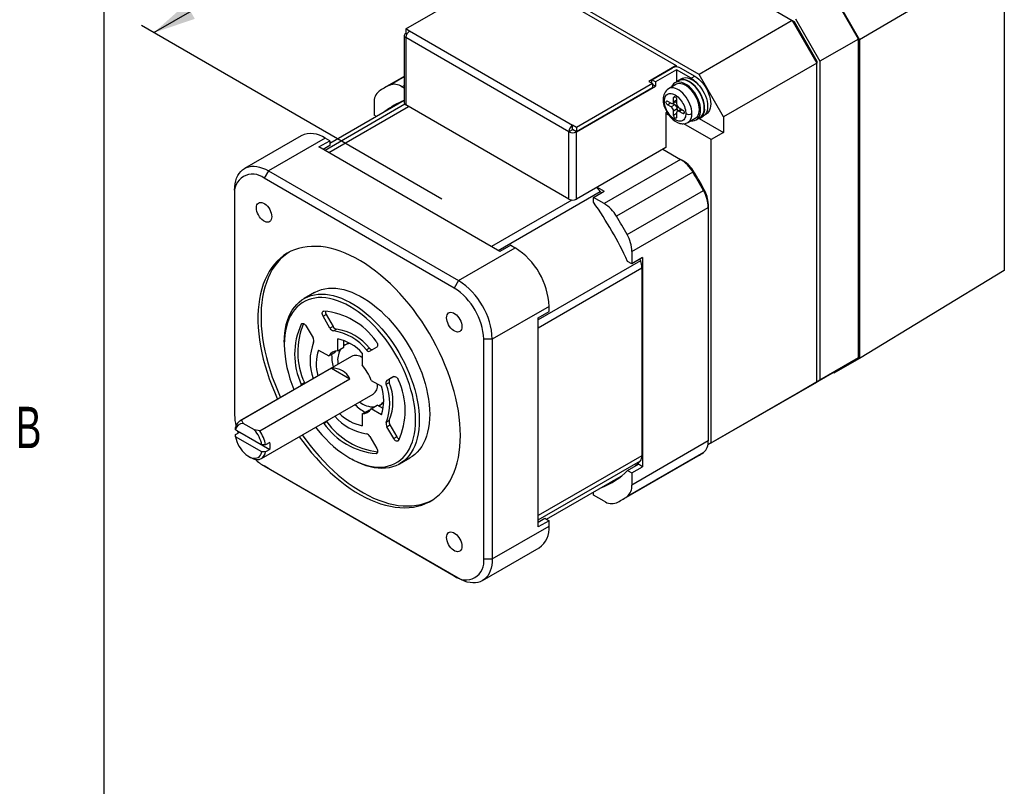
# Model space of a CAD drawing. Extents: x 11 to 421, y 5 to 275.
# Tile 2 of 16: x 11 to 68, y 90 to 134. Entities that reach past the tile are written whole.
import ezdxf
from ezdxf.enums import TextEntityAlignment as Align

# ---------------------------------------------------------------- set-up
doc = ezdxf.new("R2010")
doc.units = 0
doc.layers.get('0').update_dxf_attribs({"linetype": 'CONTINUOUS'})
doc.dimstyles.new('SLDDIMSTYLE3', dxfattribs={"dimtxt": 2.38125, "dimasz": 3, "dimexe": 0, "dimexo": 0.0625, "dimgap": 0.595313, "dimtad": 0, "dimlfac": 2, "dimrnd": 1e-09, "dimzin": 4, "dimsah": 1, "dimcen": 0.09, "dimazin": 3, "dimtfac": 1, "dimtofl": 0, "dimtmove": 0, "dimatfit": 3})

# ---------------------------------------------------------------- blocks, each defined once
blk = doc.blocks.new('_D_9')
at = {"color": 7, "linetype": 'CONTINUOUS'}
for p, q in [((48.624, 150.395), (40.795, 145.875)), ((53.814, 147.399), (47.917, 150.803)), ((38.885, 144.773), (39.303, 145.014)), ((39.303, 145.014), (41.194, 141.737)), ((41.194, 141.737), (40.776, 141.496)), ((29.46, 139.332), (29.042, 139.091)), ((29.042, 139.091), (30.934, 135.814)), ((18.784, 133.169), (27.55, 138.229)), ((30.934, 135.814), (31.352, 136.055)), ((35.394, 123.58), (18.077, 133.577))]:
    blk.add_line(p, q, dxfattribs=at)
for points in [[(48.624, 150.395), (46.252, 149.603), (46.752, 148.737)], [(18.784, 133.169), (21.155, 133.96), (20.655, 134.826)]]:
    blk.add_solid(points, dxfattribs=at)
at = {"color": 7, "linetype": 'CONTINUOUS', "width": 0.7}
for s, p in [('84.40', (30.503, 140.492, -4.419)), ('3.3228', (31.875, 136.357, -4.419))]:
    blk.add_text(s, height=2.3813, rotation=29.9973, dxfattribs=at).set_placement(p, align=Align.BOTTOM_LEFT)

msp = doc.modelspace()

# ---------------------------------------------------------------- linework, layer by layer
at = {"color": 7, "linetype": 'CONTINUOUS'}
for p, q in [((15.9068, 270.3087), (15.9068, 9.9587)), ((50.2084, 130.7621), (38.1876, 137.7016)), ((67.7993, 137.6707), (59.4621, 132.7576)), ((67.7993, 137.6707), (67.7993, 119.46)), ((39.4992, 136.7035), (48.8967, 131.2785)), ((33.3121, 133.3807), (37.6926, 135.9095)), ((57.978, 135.3281), (59.4621, 132.7576)), ((59.4008, 132.8029), (57.9865, 135.2524)), ((53.9207, 134.8237), (55.5824, 133.8645)), ((55.7592, 133.9665), (57.1734, 131.517)), ((33.5277, 133.2562), (33.3121, 133.3807)), ((33.3121, 133.3807), (33.3121, 133.1357)), ((55.5824, 133.8645), (50.2084, 130.7621)), ((55.5824, 133.8645), (56.9966, 131.415)), ((55.5824, 133.8644), (55.6859, 133.8047)), ((55.6859, 133.8047), (55.6342, 133.7748)), ((55.6859, 133.8047), (56.9966, 131.5345)), ((33.2207, 133.0072), (33.2207, 129.1286)), ((33.3156, 133.1337), (33.3085, 133.1296)), ((33.3085, 132.8847), (33.3085, 129.0061)), ((33.3085, 132.8847), (33.3121, 132.8827)), ((33.376, 133.0989), (33.3121, 133.1357)), ((42.7095, 127.4617), (33.3121, 132.8867)), ((33.3121, 132.8827), (33.3121, 132.8867)), ((33.5242, 133.2542), (33.5277, 133.2562)), ((42.9216, 127.8291), (33.5242, 133.2542)), ((59.4008, 132.8029), (57.1734, 131.517)), ((59.4008, 114.4307), (59.4008, 132.8029)), ((59.4621, 132.7576), (59.4621, 114.4052)), ((48.8967, 131.2785), (47.3057, 130.36)), ((47.486, 130.4559), (48.6881, 131.1499)), ((48.8967, 131.2785), (48.8967, 131.2006)), ((49.1124, 131.1499), (49.9609, 130.66)), ((56.9966, 131.415), (51.6226, 128.3126)), ((56.9966, 131.5345), (56.9448, 131.5046)), ((56.9966, 131.5345), (56.9966, 131.415)), ((56.9966, 113.0428), (56.9966, 131.415)), ((57.1734, 131.517), (57.1734, 113.1449)), ((33.2207, 130.6491), (32.0629, 129.9807)), ((48.9002, 131.0274), (47.6981, 130.3335)), ((48.9002, 131.0274), (48.9002, 130.319)), ((49.7488, 130.5376), (48.9002, 131.0274)), ((49.1945, 130.5178), (49.0177, 130.4158)), ((49.7488, 130.5376), (49.9609, 130.66)), ((51.6226, 128.3126), (50.2084, 130.7621)), ((33.2207, 129.9753), (33.0883, 130.0517)), ((43.1373, 127.4556), (47.6981, 130.0885)), ((47.5214, 130.2355), (43.1408, 127.7067)), ((47.5214, 129.9905), (43.1408, 127.4617)), ((47.3057, 130.36), (47.5214, 130.2355)), ((47.6981, 130.3335), (47.486, 130.4559)), ((47.486, 130.2559), (47.486, 130.4559)), ((47.5214, 130.2355), (47.5214, 129.9905)), ((47.6981, 130.0885), (47.5214, 130.1906)), ((47.6981, 130.3335), (47.6981, 130.0885)), ((48.4438, 129.9401), (48.4367, 129.9359)), ((48.8681, 130.185), (48.4438, 129.9401)), ((49.0302, 130.3941), (48.8181, 130.2716)), ((48.7411, 129.1802), (48.7411, 129.4251)), ((33.2207, 129.2635), (28.9245, 126.7834)), ((31.4877, 129.1275), (31.4877, 128.424)), ((42.713, 123.577), (33.3085, 129.0061)), ((48.3876, 129.221), (48.5997, 129.0985)), ((48.5997, 128.8944), (48.3876, 129.0168)), ((48.8118, 129.0168), (48.5997, 128.8944)), ((48.6932, 129.0853), (48.8118, 129.0168)), ((48.6997, 129.0886), (48.9118, 129.211)), ((48.9179, 129.215), (48.9118, 129.211)), ((48.9179, 129.3263), (48.9179, 129.0781)), ((49.0593, 128.8332), (49.2715, 128.7107)), ((31.6271, 128.3435), (31.4877, 128.424)), ((48.3575, 128.5911), (48.2992, 128.5574)), ((48.2992, 128.5574), (48.2992, 126.5569)), ((48.4684, 128.4189), (48.2992, 128.5166)), ((48.9533, 128.7719), (48.7411, 128.6494)), ((48.7411, 128.4044), (48.7411, 128.6494)), ((48.9179, 128.5474), (48.9179, 128.3024)), ((48.9533, 128.7719), (48.9533, 128.635)), ((49.1715, 128.7614), (48.9593, 128.6389)), ((49.2715, 128.5066), (49.0593, 128.629)), ((49.1715, 128.7614), (49.178, 128.7647)), ((49.5687, 127.9915), (49.993, 128.2364)), ((50.043, 128.1498), (50.2551, 128.2723)), ((50.2676, 128.2506), (50.4444, 128.3527)), ((50.5474, 128.436), (50.6108, 128.4727)), ((51.6226, 128.3126), (51.6226, 127.4144)), ((42.9252, 127.8312), (42.9216, 127.8291)), ((43.1408, 127.7067), (42.9252, 127.8312)), ((42.9252, 127.5862), (42.9252, 127.8312)), ((43.1408, 127.7067), (43.1408, 127.4617)), ((50.9155, 127.0062), (49.3303, 127.9213)), ((50.2171, 128.2258), (51.6226, 127.4144)), ((27.2844, 127.2339), (24.014, 125.346)), ((28.6593, 127.0978), (25.3889, 125.2098)), ((28.9245, 126.9447), (28.6593, 127.0978)), ((42.9216, 127.5801), (42.7095, 127.4576)), ((42.7095, 127.4576), (42.7095, 127.4617)), ((42.7095, 127.4576), (42.713, 127.4556)), ((42.713, 123.577), (42.713, 127.4556)), ((42.9252, 127.5862), (42.9216, 127.5842)), ((42.9216, 127.5842), (42.9216, 127.5801)), ((42.9216, 127.5801), (42.9252, 127.578)), ((43.1408, 127.4617), (42.9252, 127.5862)), ((42.9252, 127.578), (42.9322, 127.5821)), ((43.1373, 123.577), (43.1373, 127.4556)), ((51.6226, 127.4144), (50.9155, 127.0062)), ((28.3057, 126.5875), (28.9245, 126.9447)), ((38.7356, 120.5665), (28.3057, 126.5875)), ((28.9245, 126.6625), (28.5502, 126.4464)), ((28.9245, 126.9447), (28.9245, 126.6625)), ((48.2992, 126.5569), (43.1373, 123.577)), ((50.9155, 109.5323), (50.9155, 127.0062)), ((48.1224, 126.4548), (49.1382, 125.8684)), ((49.1382, 125.8684), (44.7364, 123.3274)), ((49.1382, 125.8684), (49.3149, 125.7664)), ((25.3889, 125.2098), (25.1414, 124.7812)), ((25.3889, 125.2098), (36.3491, 118.8826)), ((49.8542, 125.1338), (45.4525, 122.5927)), ((49.9117, 125.1542), (49.8542, 125.1338)), ((36.1016, 118.454), (25.1414, 124.7812)), ((44.3394, 124.271), (44.746, 124.0362)), ((23.4444, 124.0869), (23.4444, 123.8011)), ((23.4444, 123.8011), (23.4444, 111.1448)), ((44.1273, 123.679), (44.746, 124.0362)), ((44.5193, 124.0194), (44.5778, 123.9391)), ((46.0588, 121.5427), (50.4605, 124.0837)), ((50.4605, 124.0837), (50.5069, 124.1233)), ((44.1273, 123.3969), (44.1273, 123.679)), ((44.7364, 123.3274), (44.1273, 123.679)), ((50.7387, 123.3003), (50.7387, 123.0962)), ((46.337, 120.5552), (50.7387, 123.0962)), ((50.7387, 123.0962), (50.7387, 109.6454)), ((39.3543, 120.9237), (38.7356, 120.5665)), ((39.3543, 120.9237), (39.6194, 120.7706)), ((36.3491, 118.8826), (39.6194, 120.7706)), ((46.337, 120.5552), (46.337, 119.8517)), ((46.337, 119.8517), (46.0926, 119.9928)), ((46.9557, 120.2089), (46.337, 119.8517)), ((46.7875, 120.1118), (46.8278, 120.021)), ((46.9557, 120.2089), (46.9557, 108.1649)), ((46.9203, 119.6219), (46.9203, 108.7927)), ((67.7993, 119.46), (59.4621, 114.4052)), ((36.3491, 118.8826), (36.1016, 118.454)), ((28.0485, 118.195), (27.4475, 117.848)), ((28.5458, 116.8295), (28.7226, 116.9316)), ((28.7226, 116.9316), (29.1182, 116.2464)), ((41.564, 117.4025), (38.2936, 115.5146)), ((40.9453, 116.7392), (41.564, 117.0963)), ((41.564, 117.0963), (41.564, 117.4025)), ((28.9415, 116.1443), (28.5458, 116.8295)), ((40.9453, 104.6952), (40.9453, 116.7392)), ((27.5678, 116.2647), (27.9634, 115.5795)), ((29.1182, 116.2464), (28.9415, 116.1443)), ((29.1396, 115.9884), (29.3164, 116.0905)), ((26.3082, 115.3299), (26.3082, 115.2074)), ((29.3841, 114.846), (29.3841, 115.5235)), ((29.7376, 115.0501), (29.7376, 115.4357)), ((29.9751, 115.2659), (29.7984, 115.1638)), ((38.2936, 115.5146), (37.7986, 115.5146)), ((37.7986, 102.8582), (37.7986, 115.5146)), ((38.2936, 115.5146), (38.2936, 102.8582)), ((28.2798, 114.8858), (28.8664, 114.5471)), ((28.8664, 114.5471), (29.22, 114.7512)), ((29.3841, 114.846), (29.7376, 115.0501)), ((30.7983, 114.7071), (30.7983, 114.0296)), ((31.2195, 114.9919), (31.0427, 114.8898)), ((31.6365, 115.0453), (31.2409, 114.8169)), ((30.1733, 114.5143), (23.7387, 110.7996)), ((59.4008, 114.4307), (57.1734, 113.1449)), ((59.4621, 114.4052), (57.978, 113.5482)), ((57.9865, 113.614), (59.4008, 114.4307)), ((29.0305, 113.8401), (23.8333, 110.8398)), ((29.0305, 113.8401), (30.0912, 113.2278)), ((57.9865, 113.614), (55.7592, 112.3282)), ((57.978, 113.5482), (57.9252, 113.5786)), ((24.8939, 110.2275), (30.0912, 113.2278)), ((27.287, 112.9057), (27.4638, 113.0077)), ((27.4839, 112.9617), (27.4638, 113.0077)), ((31.3159, 113.133), (31.9026, 112.7944)), ((32.183, 112.9147), (32.3598, 113.0168)), ((32.2189, 113.1229), (32.6146, 113.3513)), ((32.3957, 113.2249), (32.2189, 113.1229)), ((32.6165, 113.3524), (32.3957, 113.2249)), ((50.9155, 109.5323), (56.9966, 113.0428)), ((56.9966, 113.0428), (55.5824, 112.2261)), ((57.1734, 113.1449), (55.7592, 112.3282)), ((24.9886, 108.6345), (31.4232, 112.3492)), ((27.3071, 112.8597), (27.287, 112.9057)), ((31.7982, 111.6996), (31.975, 111.8017)), ((55.5824, 112.2261), (50.7183, 109.4182)), ((55.7592, 112.3282), (55.7591, 112.3282)), ((30.7983, 111.201), (31.1518, 111.4051)), ((31.3159, 111.5), (31.6695, 111.7041)), ((31.9026, 111.1613), (31.3159, 111.5)), ((32.0033, 111.5113), (31.6695, 111.7041)), ((23.8333, 110.8398), (23.9335, 110.6594)), ((24.5816, 110.2853), (23.9335, 110.6594)), ((28.5873, 110.6536), (28.5571, 110.6946)), ((28.7641, 110.7556), (28.5873, 110.6536)), ((28.7641, 110.7556), (28.7339, 110.7966)), ((30.7983, 111.201), (30.7983, 110.5236)), ((32.3598, 110.8192), (32.183, 110.7171)), ((23.5001, 110.2973), (23.4976, 110.4212)), ((23.4976, 110.0129), (23.7451, 110.1558)), ((23.5001, 110.2973), (25.015, 109.4227)), ((23.7451, 110.1558), (25.4771, 109.1559)), ((24.8939, 110.2275), (24.5816, 110.2853)), ((32.2189, 110.4675), (32.3957, 110.5696)), ((32.6146, 109.7823), (32.2189, 110.4675)), ((32.3957, 110.5696), (32.7913, 109.8844)), ((23.5001, 109.889), (23.4976, 110.0129)), ((25.015, 109.0144), (23.5001, 109.889)), ((25.4771, 109.5641), (25.2296, 109.4213)), ((31.2409, 109.9027), (31.6365, 109.2175)), ((32.7913, 109.8844), (32.6146, 109.7823)), ((50.7387, 109.6454), (46.337, 107.1043)), ((50.9155, 109.5323), (50.7184, 109.4184)), ((25.2296, 109.4213), (25.015, 109.4227)), ((25.2296, 109.013), (25.015, 109.0144)), ((25.4771, 109.1559), (25.2296, 109.013)), ((50.4605, 108.9791), (46.0588, 106.438)), ((24.2574, 108.7577), (24.3635, 108.6965)), ((30.0906, 108.6554), (30.1966, 108.5941)), ((32.947, 108.3215), (33.5481, 108.6685)), ((45.7618, 106.251), (50.1635, 108.7921)), ((25.1414, 108.2054), (36.1016, 101.8782)), ((25.3889, 108.0625), (25.1414, 108.2054)), ((36.3491, 101.7353), (25.3889, 108.0625)), ((46.0926, 107.9488), (46.7113, 108.306)), ((46.0926, 107.9488), (46.337, 107.8077)), ((46.337, 107.8077), (46.9557, 108.1649)), ((46.337, 107.8077), (46.337, 107.1043)), ((46.9557, 108.1649), (46.7113, 108.306)), ((41.4246, 105.1328), (45.7215, 107.6133)), ((44.1273, 106.5317), (44.1273, 106.693)), ((44.7364, 106.18), (44.1273, 106.5317)), ((40.9453, 104.9773), (41.3196, 105.1934)), ((41.564, 105.0524), (40.9453, 104.6952)), ((41.3196, 105.1934), (41.564, 105.0524)), ((41.564, 104.7462), (41.564, 105.0524)), ((38.2936, 102.8582), (41.564, 104.7462)), ((37.724, 101.5991), (40.9943, 103.4871)), ((37.7986, 102.8582), (38.2936, 102.8582)), ((36.3491, 101.7353), (36.1016, 101.8782))]:
    msp.add_line(p, q, dxfattribs=at)
at = {"color": 8, "linetype": 'CONTINUOUS'}
for p, q in [((32.3722, 130.1438), (33.2207, 130.6337)), ((33.0883, 130.0517), (33.2207, 130.1282)), ((48.7411, 129.4251), (48.8296, 129.4762)), ((33.263, 129.0399), (28.6603, 126.3828)), ((28.8671, 126.2635), (33.4633, 128.9168)), ((48.3876, 129.0168), (48.5644, 129.1189)), ((48.9179, 129.2822), (48.7411, 129.1802)), ((48.9179, 128.5065), (48.7411, 128.4044)), ((49.2361, 128.7311), (49.0593, 128.629)), ((49.3598, 128.5576), (49.2715, 128.5066)), ((38.6368, 120.6235), (44.5193, 124.0194)), ((42.8842, 123.5279), (38.245, 120.8497)), ((46.8278, 120.021), (40.9453, 116.6251)), ((40.9453, 116.1726), (46.9203, 119.6219)), ((27.287, 116.379), (27.3593, 116.4207)), ((31.5951, 108.9172), (31.6673, 108.9589)), ((46.9203, 108.7927), (40.9453, 105.3434)), ((40.9453, 105.1046), (46.8278, 108.5005))]:
    msp.add_line(p, q, dxfattribs=at)
at = {"color": 7, "linetype": 'CONTINUOUS', "flags": 128}
for points in [[(49.1945, 130.5178), (49.2454, 130.5427), (49.3395, 130.5694), (49.4421, 130.5761), (49.5514, 130.5626), (49.6654, 130.5292), (49.782, 130.4766), (49.8994, 130.4056), (50.0153, 130.3175), (50.1278, 130.2138), (50.2349, 130.0963)], [(49.9609, 130.66), (50.0809, 130.5817), (50.1988, 130.4865), (50.3127, 130.3761), (50.4205, 130.2525), (50.5205, 130.1176), (50.6109, 129.9739), (50.6902, 129.8237), (50.757, 129.6697), (50.8102, 129.5145), (50.8488, 129.3607), (50.8723, 129.211), (50.8801, 129.0679), (50.8723, 128.9338), (50.8488, 128.8112), (50.8102, 128.702), (50.757, 128.6082), (50.6902, 128.5313), (50.6109, 128.4727), (50.6108, 128.4727)], [(49.7506, 128.0965), (49.7575, 128.0957), (49.8595, 128.0941), (49.9542, 128.1116), (50.0399, 128.148), (50.1151, 128.2026), (50.1786, 128.2746), (50.2293, 128.3625), (50.2662, 128.4651), (50.2889, 128.5804), (50.2968, 128.7065), (50.2898, 128.8413), (50.2681, 128.9824), (50.232, 129.1275), (50.1822, 129.2739), (50.1195, 129.4193), (50.045, 129.5611), (49.9599, 129.6969), (49.8657, 129.8244), (49.7641, 129.9413), (49.6568, 130.0457), (49.5456, 130.1358), (49.4324, 130.2099), (49.3191, 130.267), (49.2078, 130.3059), (49.1003, 130.3261), (48.9985, 130.3271), (48.9041, 130.309), (48.8187, 130.272), (48.7438, 130.2168), (48.6807, 130.1443), (48.6305, 130.0559), (48.6257, 130.0451)], [(49.993, 128.2364), (50.0476, 128.2748), (50.1102, 128.3411), (50.1602, 128.4235), (50.1966, 128.5207), (50.2186, 128.6307), (50.226, 128.7515), (50.2186, 128.8809), (50.1966, 129.0164), (50.1602, 129.1555), (50.1102, 129.2956), (50.0476, 129.4342), (49.9735, 129.5686), (49.8893, 129.6964), (49.7965, 129.8151), (49.6969, 129.9225), (49.5924, 130.0167), (49.4848, 130.0959), (49.3763, 130.1585), (49.2687, 130.2036), (49.1642, 130.2301), (49.0646, 130.2376), (48.9718, 130.226), (48.8876, 130.1955), (48.8681, 130.185)], [(50.5266, 128.8229), (50.519, 128.9605), (50.4965, 129.1045), (50.4593, 129.2524), (50.4082, 129.4016), (50.3439, 129.5497), (50.2677, 129.6941), (50.1808, 129.8323), (50.0846, 129.962), (49.9809, 130.0809), (49.8715, 130.187), (49.7581, 130.2785), (49.6427, 130.3539), (49.5273, 130.4117), (49.4139, 130.4512), (49.3044, 130.4714), (49.2007, 130.4722), (49.1046, 130.4536), (49.0177, 130.4157), (48.9415, 130.3594), (48.9059, 130.3223)], [(50.2551, 128.2723), (50.3272, 128.3251), (50.3907, 128.397), (50.4414, 128.485), (50.4784, 128.5875), (50.501, 128.7029), (50.5089, 128.829), (50.5019, 128.9638), (50.4802, 129.1049), (50.4442, 129.2499), (50.3943, 129.3964), (50.3316, 129.5418), (50.2571, 129.6836), (50.172, 129.8194), (50.0779, 129.9468), (49.9762, 130.0638), (49.8689, 130.1681), (49.7577, 130.2582), (49.6445, 130.3324), (49.5313, 130.3895), (49.4199, 130.4284), (49.3125, 130.4485), (49.2106, 130.4496), (49.1162, 130.4314), (49.0308, 130.3944), (49.0302, 130.3941)], [(50.2349, 130.0963), (50.3362, 129.9649), (50.4282, 129.8239), (50.509, 129.6757), (50.5772, 129.5232), (50.6316, 129.3691), (50.6712, 129.2161), (50.6953, 129.0672), (50.7033, 128.925), (50.6953, 128.7921), (50.6712, 128.6709), (50.6316, 128.5637), (50.5772, 128.4724), (50.509, 128.3986), (50.4444, 128.3527)], [(48.2108, 129.2209), (48.2355, 129.4067), (48.2606, 129.4732), (48.2936, 129.5303), (48.3345, 129.5782), (48.3762, 129.6117), (48.4227, 129.6369), (48.4783, 129.6547), (48.5384, 129.6623), (48.6062, 129.659), (48.6772, 129.6442), (48.8295, 129.5782), (48.9818, 129.4683), (49.1207, 129.3261), (49.1809, 129.249), (49.2363, 129.1672), (49.283, 129.0881), (49.3245, 129.0067), (49.3655, 128.9113), (49.3985, 128.8161), (49.4235, 128.7209), (49.4372, 128.6473), (49.4455, 128.5758), (49.4482, 128.5066)], [(48.7411, 129.4251), (48.7477, 129.46), (48.7665, 129.4821), (48.7947, 129.488), (48.8281, 129.477), (48.8617, 129.4506), (48.8905, 129.4128), (48.9102, 129.3692), (48.9179, 129.3263)], [(32.7219, 128.9756), (32.7826, 129.0235), (32.9548, 129.1502)], [(48.1376, 129.323), (48.1478, 129.1706), (48.1653, 129.0683), (48.1866, 128.9806), (48.2864, 128.7138), (48.4326, 128.4619), (48.6172, 128.2405), (48.7224, 128.1452), (48.8381, 128.0611), (48.9656, 127.9912), (49.1002, 127.9422), (49.1716, 127.9265), (49.2304, 127.9192), (49.3003, 127.9173), (49.4256, 127.9343), (49.5689, 127.9916)], [(49.4482, 128.5066), (49.4235, 128.3208), (49.3984, 128.2543), (49.3654, 128.1972), (49.3245, 128.1493), (49.2828, 128.1158), (49.2363, 128.0906), (49.1807, 128.0728), (49.1207, 128.0653), (49.0528, 128.0685), (48.9818, 128.0833), (48.8295, 128.1493), (48.6772, 128.2592), (48.5384, 128.4014), (48.4782, 128.4785), (48.4227, 128.5603), (48.3761, 128.6394), (48.3345, 128.7208), (48.2935, 128.8162), (48.2605, 128.9114), (48.2355, 129.0066), (48.2218, 129.0803), (48.2136, 129.1517), (48.2108, 129.2209)], [(48.3876, 129.0168), (48.3537, 129.0441), (48.3251, 129.0828), (48.3059, 129.127), (48.2992, 129.1699), (48.3059, 129.2051), (48.3251, 129.2271), (48.3537, 129.2327), (48.3876, 129.221)], [(48.9179, 128.3024), (48.9112, 128.2672), (48.892, 128.2452), (48.8633, 128.2396), (48.8295, 128.2513), (48.7957, 128.2786), (48.767, 128.3173), (48.7479, 128.3615), (48.7411, 128.4044)], [(49.2715, 128.7107), (49.3053, 128.6834), (49.334, 128.6447), (49.3531, 128.6005), (49.3598, 128.5576), (49.3531, 128.5224), (49.334, 128.5004), (49.3053, 128.4948), (49.2715, 128.5066)], [(23.4444, 124.0869), (23.4518, 124.2783), (23.4739, 124.4598), (23.5106, 124.6298), (23.5617, 124.7872), (23.6266, 124.9307), (23.7049, 125.0592), (23.796, 125.1718), (23.8993, 125.2676), (24.0139, 125.3459), (24.139, 125.406), (24.2736, 125.4476), (24.4167, 125.4703), (24.5671, 125.4738), (24.7239, 125.4583), (24.8856, 125.4238), (25.0513, 125.3706), (25.2194, 125.2991), (25.3889, 125.2098)], [(25.5834, 122.5663), (25.5759, 122.4769), (25.5535, 122.3992), (25.5172, 122.3359), (25.468, 122.2891), (25.4078, 122.2604), (25.3384, 122.2509), (25.2624, 122.2608), (25.1822, 122.2898), (25.1007, 122.3368), (25.0205, 122.4004), (24.9444, 122.4783), (24.8751, 122.5679), (24.8148, 122.6662), (24.7657, 122.7697), (24.7293, 122.875), (24.707, 122.9785), (24.6995, 123.0766), (24.707, 123.166), (24.7293, 123.2437), (24.7657, 123.307), (24.8148, 123.3538), (24.8751, 123.3825), (24.9444, 123.392), (25.0205, 123.3821), (25.1007, 123.3532), (25.1822, 123.3061), (25.2624, 123.2425), (25.3384, 123.1646), (25.4078, 123.075), (25.468, 122.9767), (25.5172, 122.8732), (25.5535, 122.7679), (25.5759, 122.6644), (25.5834, 122.5663)], [(36.4551, 109.962), (36.4478, 110.3047), (36.4257, 110.6551), (36.3889, 111.0122), (36.3376, 111.3752), (36.2719, 111.7431), (36.1918, 112.115), (36.0977, 112.49), (35.9898, 112.8671), (35.8683, 113.2454), (35.7336, 113.6239), (35.5859, 114.0016), (35.4257, 114.3777), (35.2534, 114.7511), (35.0693, 115.1209), (34.874, 115.4862), (34.668, 115.846), (34.4518, 116.1995), (34.2259, 116.5457), (33.9909, 116.8838), (33.7473, 117.213), (33.4959, 117.5323), (33.2372, 117.841), (32.9719, 118.1383), (32.7007, 118.4235), (32.4242, 118.6958), (32.1432, 118.9545), (31.8583, 119.199), (31.5703, 119.4287), (31.2799, 119.643), (30.9878, 119.8414), (30.6948, 120.0233), (30.4016, 120.1883), (30.109, 120.336), (29.8177, 120.4659), (29.5284, 120.5779), (29.2419, 120.6715), (28.9588, 120.7466), (28.68, 120.8029), (28.406, 120.8404), (28.1377, 120.8589), (27.8756, 120.8584), (27.6205, 120.8388), (27.3729, 120.8003), (27.1336, 120.743), (26.903, 120.6669), (26.6819, 120.5722), (26.4707, 120.4593), (26.27, 120.3283), (26.0803, 120.1797), (25.902, 120.0138), (25.7357, 119.831), (25.5817, 119.6317), (25.4405, 119.4166), (25.3123, 119.1861), (25.1975, 118.9407), (25.0965, 118.6812), (25.0094, 118.4082), (24.9365, 118.1224), (24.8779, 117.8244), (24.8339, 117.5151), (24.8045, 117.1952), (24.7897, 116.8656), (24.7897, 116.527), (24.8045, 116.1804), (24.8339, 115.8265), (24.8779, 115.4663), (24.9365, 115.1008), (25.0094, 114.7308), (25.0965, 114.3572), (25.1975, 113.981), (25.3123, 113.6032), (25.4405, 113.2247), (25.5817, 112.8465), (25.7357, 112.4694), (25.902, 112.0946), (25.9189, 112.0582)], [(26.5862, 120.524), (26.4467, 120.4304), (26.257, 120.2818), (26.0788, 120.1158), (25.9125, 119.933), (25.7585, 119.7338), (25.6172, 119.5186), (25.4891, 119.2881), (25.3743, 119.0428), (25.2733, 118.7833), (25.1862, 118.5103), (25.1133, 118.2244), (25.0547, 117.9265), (25.0107, 117.6172), (24.9812, 117.2973), (24.9665, 116.9676), (24.9665, 116.6291), (24.9812, 116.2824), (25.0107, 115.9286), (25.0547, 115.5684), (25.1133, 115.2028), (25.1862, 114.8328), (25.2733, 114.4592), (25.3743, 114.0831), (25.4891, 113.7053), (25.6172, 113.3268), (25.7585, 112.9485), (25.9125, 112.5715), (26.0788, 112.1967), (26.0956, 112.1603)], [(26.3082, 115.3299), (26.3155, 115.6021), (26.3376, 115.8648), (26.3744, 116.1169), (26.4256, 116.3575), (26.4912, 116.5857), (26.5708, 116.8006), (26.6641, 117.0014), (26.7709, 117.1874), (26.8907, 117.3578), (27.023, 117.512), (27.1673, 117.6494), (27.3232, 117.7695), (27.4899, 117.8718), (27.6669, 117.9559), (27.8536, 118.0216), (28.0491, 118.0686), (28.2527, 118.0966), (28.4637, 118.1057), (28.6813, 118.0956), (28.9047, 118.0666), (29.133, 118.0187), (29.3652, 117.9521), (29.6007, 117.867), (29.8384, 117.7637), (30.0775, 117.6427), (30.317, 117.5045), (30.5561, 117.3494), (30.7938, 117.1782), (31.0293, 116.9915), (31.2615, 116.7899), (31.4898, 116.5743), (31.7132, 116.3454), (31.9308, 116.1042), (32.1418, 115.8515), (32.3454, 115.5883), (32.5409, 115.3156), (32.7276, 115.0345), (32.9046, 114.746), (33.0713, 114.4511), (33.2272, 114.1511), (33.3715, 113.8471), (33.5038, 113.5401), (33.6236, 113.2314), (33.7304, 112.9222), (33.8237, 112.6136), (33.9033, 112.3067), (33.9689, 112.0029), (34.0201, 111.7031), (34.0569, 111.4085), (34.079, 111.1204), (34.0863, 110.8396), (34.079, 110.5674), (34.0569, 110.3048), (34.0201, 110.0526), (33.9689, 109.812), (33.9033, 109.5838), (33.8237, 109.3689), (33.7304, 109.1681), (33.6236, 108.9821), (33.5038, 108.8117), (33.3715, 108.6575), (33.2272, 108.5201), (33.0713, 108.4), (32.9046, 108.2977), (32.7276, 108.2136), (32.5409, 108.1479), (32.3454, 108.1009), (32.1418, 108.0729), (31.9308, 108.0639), (31.7132, 108.0739), (31.4898, 108.1029), (31.2615, 108.1508), (31.0293, 108.2175), (30.7938, 108.3025), (30.5561, 108.4058), (30.317, 108.5268), (30.1966, 108.5941)], [(28.0485, 118.195), (28.091, 118.2188), (28.268, 118.3029), (28.4546, 118.3686), (28.6501, 118.4155), (28.8537, 118.4436), (29.0648, 118.4526), (29.2824, 118.4426), (29.5057, 118.4136), (29.734, 118.3657), (29.9663, 118.299), (30.2017, 118.2139), (30.4395, 118.1107), (30.6785, 117.9897), (30.9181, 117.8514), (31.1571, 117.6964), (31.3948, 117.5252), (31.6303, 117.3384), (31.8626, 117.1369), (32.0908, 116.9212), (32.3142, 116.6924), (32.5318, 116.4511), (32.7428, 116.1985), (32.9465, 115.9353), (33.142, 115.6626), (33.3286, 115.3815), (33.5056, 115.0929), (33.6724, 114.7981), (33.8282, 114.4981), (33.9726, 114.194), (34.1049, 113.8871), (34.2246, 113.5784), (34.3314, 113.2692), (34.4248, 112.9605), (34.5044, 112.6537), (34.5699, 112.3498), (34.6212, 112.0501), (34.6579, 111.7555), (34.68, 111.4673), (34.6874, 111.1866), (34.68, 110.9144), (34.6579, 110.6517), (34.6212, 110.3996), (34.5699, 110.159), (34.5044, 109.9308), (34.4248, 109.7159), (34.3314, 109.5151), (34.2246, 109.3291), (34.1049, 109.1587), (33.9726, 109.0045), (33.8282, 108.8671), (33.6724, 108.747), (33.5481, 108.6685)], [(28.115, 110.4393), (28.2687, 110.2475), (28.4805, 110.0007), (28.6986, 109.7657), (28.9222, 109.5437), (29.1504, 109.3354), (29.3823, 109.1416), (29.617, 108.9632), (29.8536, 108.8008), (30.0912, 108.655), (30.3287, 108.5265), (30.5653, 108.4158), (30.8001, 108.3232), (31.032, 108.2492), (31.2602, 108.194), (31.4838, 108.1579), (31.7019, 108.1409), (31.9137, 108.1433), (32.1182, 108.1649), (32.3148, 108.2057), (32.5026, 108.2655), (32.6808, 108.3441), (32.8489, 108.4411), (33.0061, 108.5562), (33.1517, 108.689), (33.2853, 108.8389), (33.4063, 109.0052), (33.5142, 109.1875), (33.6085, 109.3848), (33.6891, 109.5966), (33.7554, 109.8218), (33.8072, 110.0597), (33.8444, 110.3093), (33.8667, 110.5696), (33.8742, 110.8396), (33.8667, 111.1182), (33.8444, 111.4044), (33.8072, 111.6969), (33.7554, 111.9946), (33.6891, 112.2965), (33.6085, 112.6011), (33.5142, 112.9075), (33.4063, 113.2143), (33.2853, 113.5204), (33.1517, 113.8245), (33.0061, 114.1254), (32.8489, 114.422), (32.6808, 114.713), (32.5026, 114.9974), (32.3148, 115.2741), (32.1182, 115.5418), (31.9137, 115.7996), (31.7019, 116.0464), (31.4838, 116.2813), (31.2602, 116.5034), (31.032, 116.7117), (30.8001, 116.9054), (30.5653, 117.0839), (30.3287, 117.2463), (30.0912, 117.392), (29.8536, 117.5205), (29.617, 117.6313), (29.3823, 117.7239), (29.1504, 117.7979), (28.9222, 117.8531), (28.6986, 117.8892), (28.4805, 117.9061), (28.2687, 117.9038), (28.0641, 117.8822), (27.8676, 117.8414), (27.6798, 117.7816), (27.5015, 117.703), (27.3335, 117.606), (27.1763, 117.4908), (27.0307, 117.3581), (26.8971, 117.2082), (26.7761, 117.0418), (26.6682, 116.8596), (26.5738, 116.6622), (26.4933, 116.4505), (26.427, 116.2252), (26.3752, 115.9873), (26.338, 115.7377), (26.3156, 115.4774), (26.3082, 115.2074), (26.3082, 115.2074)], [(28.5458, 116.8295), (28.5204, 116.8815), (28.503, 116.9345), (28.4947, 116.9858), (28.496, 117.0325), (28.5066, 117.0721), (28.5262, 117.1026), (28.5536, 117.1222), (28.5873, 117.1298)], [(36.5435, 116.2392), (36.536, 116.1497), (36.5137, 116.072), (36.4773, 116.0087), (36.4282, 115.9619), (36.3679, 115.9333), (36.2986, 115.9237), (36.2225, 115.9336), (36.1424, 115.9626), (36.0608, 116.0097), (35.9806, 116.0733), (35.9046, 116.1512), (35.8353, 116.2408), (35.775, 116.339), (35.7258, 116.4425), (35.6895, 116.5478), (35.6672, 116.6513), (35.6596, 116.7494), (35.6672, 116.8388), (35.6895, 116.9165), (35.7258, 116.9799), (35.775, 117.0266), (35.8353, 117.0553), (35.9046, 117.0648), (35.9806, 117.055), (36.0608, 117.026), (36.1424, 116.9789), (36.2225, 116.9153), (36.2986, 116.8374), (36.3679, 116.7478), (36.4282, 116.6496), (36.4773, 116.546), (36.5137, 116.4407), (36.536, 116.3373), (36.5435, 116.2392)], [(27.287, 116.379), (27.3105, 116.4043), (27.3412, 116.4183), (27.3773, 116.42), (27.417, 116.4094), (27.4581, 116.3871), (27.4983, 116.3543), (27.5356, 116.3128), (27.5678, 116.2647)], [(29.9751, 115.2659), (30.0144, 115.2868), (30.039, 115.2983)], [(31.5951, 115.3935), (31.6288, 115.3469), (31.6562, 115.2957), (31.6757, 115.2427), (31.6864, 115.1907), (31.6876, 115.1425), (31.6794, 115.1008), (31.662, 115.0678), (31.6365, 115.0453)], [(29.22, 114.7512), (29.2689, 114.8137), (29.2838, 114.8304)], [(29.3841, 114.2481), (29.3916, 114.0759), (29.3927, 114.0636)], [(32.6146, 113.3513), (32.6468, 113.3621), (32.684, 113.3607), (32.7243, 113.347), (32.7654, 113.3219), (32.8051, 113.2866), (32.8412, 113.2432), (32.8718, 113.1939), (32.8953, 113.1414)], [(32.035, 111.8408), (31.9879, 111.8093), (31.975, 111.8017)], [(31.2521, 111.4208), (31.2304, 111.4162), (31.1518, 111.4051)], [(23.5982, 110.2406), (23.6448, 110.1053), (23.647, 110.0991)], [(23.5001, 109.889), (23.5325, 109.7492), (23.5794, 109.6075), (23.6397, 109.4669), (23.7124, 109.3299), (23.7959, 109.1995), (23.8886, 109.0781), (23.9886, 108.9683), (24.094, 108.8721), (24.2027, 108.7916), (24.3124, 108.7282), (24.4211, 108.6833), (24.5265, 108.6578), (24.6265, 108.6521), (24.7192, 108.6665), (24.8027, 108.7005), (24.8754, 108.7535), (24.9357, 108.8245), (24.9826, 108.9121), (25.015, 109.0144)], [(27.1688, 109.8931), (27.3729, 109.6098), (27.6205, 109.2855), (27.8756, 108.9713), (28.1377, 108.6682), (28.406, 108.3769), (28.68, 108.0981), (28.9588, 107.8325), (29.2419, 107.5808), (29.5284, 107.3436), (29.8177, 107.1215), (30.109, 106.9151), (30.4016, 106.7249), (30.6948, 106.5514), (30.9878, 106.3951), (31.2799, 106.2562), (31.5703, 106.1352), (31.8583, 106.0324), (32.1432, 105.948), (32.4242, 105.8823), (32.7007, 105.8353), (32.9719, 105.8073), (33.2372, 105.7983), (33.4959, 105.8084), (33.7473, 105.8374), (33.9909, 105.8854), (34.2259, 105.9521), (34.4518, 106.0375), (34.668, 106.1413), (34.874, 106.2633), (35.0693, 106.4031), (35.2534, 106.5605), (35.4257, 106.7349), (35.5859, 106.926), (35.7336, 107.1332), (35.8683, 107.3562), (35.9898, 107.5942), (36.0977, 107.8466), (36.1918, 108.113), (36.2719, 108.3925), (36.3376, 108.6845), (36.3889, 108.9882), (36.4257, 109.3029), (36.4478, 109.6278), (36.4551, 109.962)], [(27.3455, 109.9952), (27.5497, 109.7118), (27.7972, 109.3875), (28.0524, 109.0734), (28.3145, 108.7703), (28.5828, 108.479), (28.8567, 108.2001), (29.1356, 107.9345), (29.4186, 107.6828), (29.7052, 107.4456), (29.9945, 107.2236), (30.2858, 107.0172), (30.5784, 106.827), (30.8716, 106.6535), (31.1646, 106.4971), (31.4567, 106.3582), (31.7471, 106.2372), (32.0351, 106.1344), (32.3199, 106.05), (32.601, 105.9843), (32.8775, 105.9374), (33.1487, 105.9094), (33.414, 105.9004), (33.6727, 105.9104), (33.9241, 105.9395), (34.1676, 105.9874), (34.4027, 106.0542), (34.6286, 106.1396), (34.8336, 106.2374)], [(32.8953, 109.6681), (32.8718, 109.6427), (32.8412, 109.6288), (32.8051, 109.6271), (32.7654, 109.6376), (32.7243, 109.6599), (32.684, 109.6927), (32.6468, 109.7343), (32.6146, 109.7823)], [(24.3635, 108.6965), (24.4212, 108.6653), (24.5354, 108.6167), (24.6467, 108.5867), (24.7532, 108.576), (24.8531, 108.5846), (24.9447, 108.6125), (25.0263, 108.6591), (25.0968, 108.7237), (25.1548, 108.8052), (25.1993, 108.9022), (25.2296, 109.013)], [(31.6365, 109.2175), (31.662, 109.1656), (31.6794, 109.1125), (31.6876, 109.0613), (31.6864, 109.0146), (31.6757, 108.9749), (31.6562, 108.9445), (31.6288, 108.9249), (31.5951, 108.9172)], [(46.8278, 108.5005), (46.6157, 108.2801), (46.5365, 108.2051)], [(45.4886, 107.4388), (45.2938, 107.3534), (45.2209, 107.3244)], [(36.5435, 103.5828), (36.536, 103.4933), (36.5137, 103.4157), (36.4773, 103.3523), (36.4282, 103.3056), (36.3679, 103.2769), (36.2986, 103.2674), (36.2225, 103.2772), (36.1424, 103.3062), (36.0608, 103.3533), (35.9806, 103.4169), (35.9046, 103.4948), (35.8353, 103.5844), (35.775, 103.6826), (35.7258, 103.7862), (35.6895, 103.8915), (35.6672, 103.9949), (35.6596, 104.093), (35.6672, 104.1825), (35.6895, 104.2602), (35.7258, 104.3235), (35.775, 104.3703), (35.8353, 104.3989), (35.9046, 104.4085), (35.9806, 104.3986), (36.0608, 104.3696), (36.1424, 104.3225), (36.2225, 104.2589), (36.2986, 104.181), (36.3679, 104.0914), (36.4282, 103.9932), (36.4773, 103.8897), (36.5137, 103.7844), (36.536, 103.6809), (36.5435, 103.5828)], [(38.2936, 102.8582), (38.2862, 102.6668), (38.2641, 102.4853), (38.2274, 102.3153), (38.1764, 102.1579), (38.1114, 102.0144), (38.0331, 101.8859), (37.942, 101.7733), (37.8387, 101.6775), (37.7241, 101.5992), (37.599, 101.5391), (37.4644, 101.4975), (37.3214, 101.4748), (37.1709, 101.4713), (37.0142, 101.4868), (36.8524, 101.5213), (36.6867, 101.5745), (36.5186, 101.646), (36.3491, 101.7353)]]:
    msp.add_lwpolyline(points, dxfattribs=at)
at = {"color": 8, "linetype": 'CONTINUOUS', "flags": 128}
msp.add_lwpolyline([(49.8018, 128.5066), (49.7944, 128.6359), (49.7723, 128.7714), (49.7359, 128.9106), (49.686, 129.0507), (49.6234, 129.1893), (49.5493, 129.3237), (49.465, 129.4515), (49.3723, 129.5701), (49.2727, 129.6776), (49.1681, 129.7718), (49.0606, 129.8509), (48.952, 129.9136), (48.8444, 129.9586), (48.7399, 129.9852), (48.6403, 129.9927), (48.5475, 129.9811), (48.4633, 129.9506), (48.4438, 129.9401)], dxfattribs=at)
at = {"color": 7, "linetype": 'CONTINUOUS'}
for centre, radius, start, end in [((33.355, 133.0072), 0.131, 110.78342, 249.21658), ((33.7726, 132.8658), 0.461, 122.60548, 177.39452), ((48.9002, 130.7405), 0.4611, 62.60967, 117.39033), ((48.8581, 129.0678), 1.7186, 36.76095, 58.78399), ((34.3489, 126.0208), 4.5724, 115.61481, 124.39595), ((32.6423, 129.4147), 0.7776, 55.0087, 110.33011), ((48.836, 129.361), 0.6994, 124.1181, 183.11226), ((32.2626, 129.1952), 0.7778, 129.68135, 184.99343), ((34.7422, 125.3396), 4.2089, 111.19253, 128.8286), ((33.3708, 129.1436), 0.1509, 185.6948, 245.62534), ((48.6549, 129.1662), 0.0873, 230.79671, 9.21404), ((48.4341, 128.6354), 0.3074, 2.60548, 57.39452), ((48.6462, 128.7579), 0.3074, 2.60548, 57.39452), ((49.2249, 129.0921), 0.3074, 182.60548, 237.39452), ((49.9751, 128.7365), 0.5582, 286.19235, 8.90381), ((49.0041, 128.5613), 0.0873, 50.79671, 189.21404), ((49.625, 128.8472), 0.3837, 242.56909, 297.43091), ((43.1701, 127.4407), 0.461, 122.60548, 177.39452), ((27.8525, 125.9602), 1.3946, 54.65231, 114.03723), ((42.9252, 127.865), 0.4611, 242.60967, 297.39033), ((48.0138, 124.0562), 2.1327, 30.34995, 58.18348), ((48.378, 124.2561), 1.7773, 30.34995, 58.18348), ((24.479, 123.969), 1.0481, 50.79671, 189.21404), ((29.623, 112.7533), 23.7188, 28.53536, 31.46464), ((30.0496, 112.9995), 23.2859, 28.53536, 31.46464), ((43.6546, 123.4013), 1.0629, 35.5583, 52.73363), ((48.6068, 123.0286), 2.133, 1.81843, 29.64945), ((48.9621, 123.2439), 1.7775, 1.81843, 29.64945), ((42.9252, 123.9864), 0.4611, 242.60967, 297.39033), ((26.4537, 110.9236), 21.6318, 24.78727, 35.21273), ((43.612, 121.5151), 2.1327, 30.34995, 58.18348), ((25.2213, 110.2122), 23.7188, 28.53536, 31.46464), ((44.205, 120.4875), 2.133, 1.81843, 29.64945), ((37.3583, 117.2197), 4.2097, 2.48902, 57.51098), ((45.9104, 119.598), 1.0102, 1.35794, 24.75184), ((34.0879, 115.3318), 4.2097, 2.48902, 57.51098), ((34.1141, 115.3469), 3.6883, 2.60548, 57.39452), ((28.2222, 113.0241), 4.122, 35.08731, 84.91807), ((29.0089, 117.1099), 0.3373, 176.31594, 211.9099), ((31.0263, 114.6423), 4.1229, 155.08855, 204.91145), ((31.2701, 114.7575), 4.1892, 156.79332, 204.68811), ((29.1972, 116.2656), 0.2831, 205.36643, 258.26193), ((29.374, 116.3676), 0.2831, 205.36643, 258.26193), ((28.6969, 113.0239), 2.9974, 38.49918, 81.5062), ((28.8737, 113.126), 2.9974, 38.49918, 81.5062), ((33.3958, 115.3628), 7.0894, 181.2556, 202.89701), ((30.7417, 114.2411), 2.9506, 158.34617, 199.83228), ((27.7305, 115.4186), 0.2831, 341.74295, 34.63166), ((28.8838, 113.0239), 2.5492, 41.32229, 78.68308), ((30.1498, 114.5501), 0.7067, 92.93368, 125.675), ((30.6288, 114.0813), 2.483, 161.09432, 195.9489), ((29.4379, 114.1552), 0.6929, 94.45211, 145.55864), ((32.2646, 114.6875), 3.2344, 180.80924, 193.92351), ((30.5824, 114.306), 1.1997, 147.22568, 182.76584), ((31.19, 114.9842), 0.1749, 212.66406, 286.92329), ((31.3668, 115.0863), 0.1749, 212.66406, 286.92329), ((30.4318, 113.938), 0.6316, 54.53278, 114.15676), ((29.0966, 112.7297), 1.1124, 26.60127, 93.40411), ((28.1311, 111.892), 3.4181, 21.2895, 38.7105), ((31.0897, 112.8448), 0.5974, 303.93673, 7.37545), ((32.3385, 112.9951), 0.175, 133.08736, 207.3341), ((29.3936, 111.8159), 2.9981, 338.4999, 21.5001), ((32.5153, 113.0971), 0.175, 133.08736, 207.3341), ((29.5704, 111.918), 2.9981, 338.4999, 21.5001), ((29.156, 111.4047), 4.1229, 335.08855, 24.91145), ((29.4871, 111.9778), 2.5498, 341.3226, 18.6774), ((31.4588, 112.9018), 1.2934, 230.86909, 272.05547), ((31.4451, 112.3078), 0.7029, 294.24864, 327.15363), ((31.2758, 112.9598), 2.4826, 224.04354, 258.91079), ((32.6189, 114.0733), 3.2341, 226.07063, 239.18771), ((30.7445, 111.8918), 0.6929, 274.45211, 325.55864), ((26.2727, 111.1727), 2.8285, 180.56639, 193.45732), ((23.9976, 110.3641), 0.5032, 109.05501, 173.49112), ((23.9146, 110.2417), 0.4182, 87.40145, 172.36648), ((31.9602, 113.023), 4.122, 215.08731, 264.91807), ((32.1818, 113.1765), 4.1883, 215.3108, 263.21232), ((31.4707, 112.9776), 2.9502, 220.15972, 261.65929), ((32.4519, 110.6284), 0.2831, 161.74295, 214.63166), ((32.6287, 110.7305), 0.2831, 161.74295, 214.63166), ((23.238, 109.07), 1.8116, 11.22496, 42.12993), ((23.2503, 109.0701), 2.0102, 10.06104, 35.15196), ((24.3223, 109.36), 1.1727, 349.97556, 10.02444), ((30.9851, 109.7815), 0.2831, 25.36643, 78.26193), ((33.0889, 110.0432), 0.3373, 208.0901, 243.67567), ((49.9639, 109.5777), 0.7778, 309.68135, 4.99343), ((47.8766, 112.7534), 4.5741, 299.99849, 304.39548), ((26.5802, 110.6415), 2.8293, 226.48905, 239.43405), ((46.4883, 108.7687), 0.4327, 321.68686, 3.17222), ((43.0675, 110.9195), 4.2399, 291.22137, 315.51941), ((45.5621, 107.0366), 0.7778, 309.68135, 4.99343), ((45.1823, 106.8171), 0.7776, 235.0087, 290.33011), ((43.4758, 110.2109), 4.5724, 295.61481, 304.39595), ((40.2086, 104.601), 1.3632, 305.19922, 6.11296), ((36.7641, 102.6904), 1.0481, 230.79671, 9.21404)]:
    msp.add_arc(centre, radius, start, end, dxfattribs=at)
at = {"color": 8, "linetype": 'CONTINUOUS'}
for centre, radius, start, end in [((48.2578, 129.332), 0.1206, 184.28198, 247.03817), ((49.2398, 128.4506), 0.5647, 305.62092, 5.69126)]:
    msp.add_arc(centre, radius, start, end, dxfattribs=at)

# ---------------------------------------------------------------- texts
at = {"color": 7, "linetype": 'CONTINUOUS', "width": 0.7}
msp.add_text('B', height=2.3813, dxfattribs=at).set_placement((10.8306, 108.5188), align=Align.BOTTOM_LEFT)

# ---------------------------------------------------------------- dimensions: what is measured, and where the dimension line sits
at = {"color": 7, "linetype": 'CONTINUOUS'}
dim = msp.add_linear_dim(base=(18.7839, 133.1687), p1=(54.5209, 146.9905), p2=(36.1016, 123.1714), angle=29.99731, dimstyle='SLDDIMSTYLE3', dxfattribs=at)
dim.commit()
dim.dimension.update_dxf_attribs({"geometry": '_D_9', "text_midpoint": (34.1724, 142.0523), "dimtype": 160})

doc.saveas('drawing.dxf')
